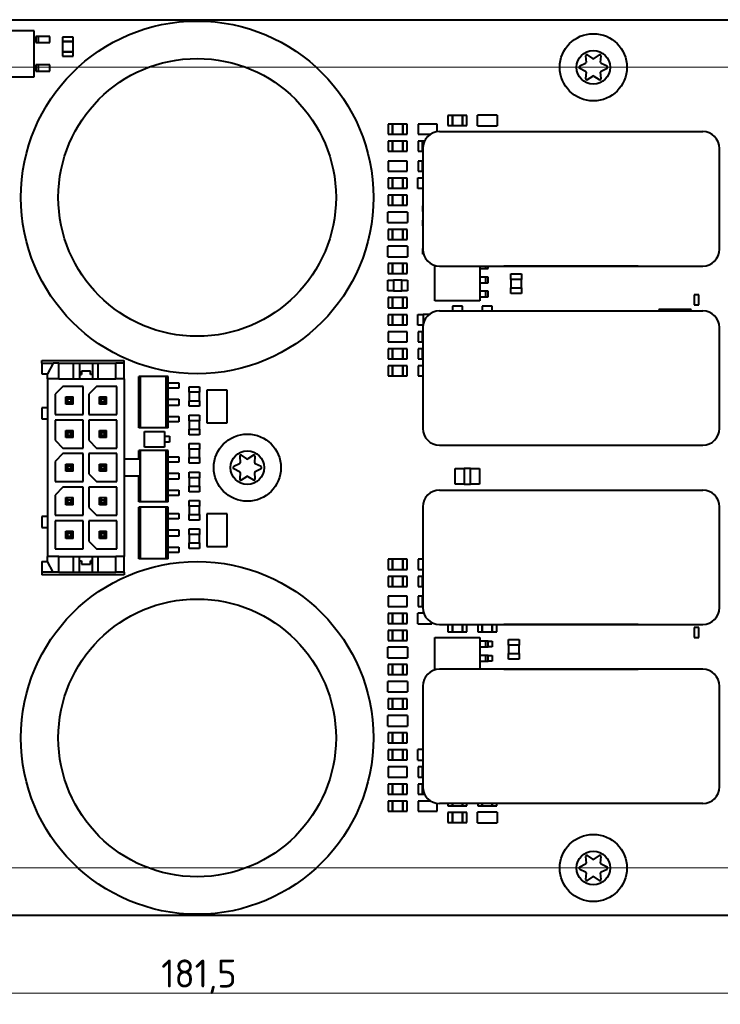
# Model space of a CAD drawing. Header units: millimetres. Extents: x 0 to 420, y -1 to 297.
# Tile 16 of 21: x 252 to 315, y 117 to 205. Entities that reach past the tile are written whole.
import ezdxf
from ezdxf.enums import TextEntityAlignment as Align

# ---------------------------------------------------------------- set-up
doc = ezdxf.new("R2010")
doc.units = ezdxf.units.MM
for name, color, linetype in [('INGOMBRO_MAIN_CS', 7, 'Continuous'), ('Livello1', 7, 'Continuous'), ('VI000393-SCR_TB_', 7, 'Continuous')]:
    doc.layers.add(name, color=color, linetype=linetype)
doc.styles.add('SEACAD_Solid_Edge_ISO', font='txt')
doc.styles.add('SEACAD_Solid_Edge_ISOB', font='seisobd.ttf')
doc.dimstyles.new('ISO_Powersoft', dxfattribs={"dimtxt": 2.5, "dimasz": 2.5, "dimexe": 1, "dimexo": 1, "dimgap": 0.5, "dimtad": 1, "dimtxsty": 'SEACAD_Solid_Edge_ISO', "dimblk1": '_SE_FILLED', "dimblk2": '_SE_FILLED', "dimsah": 1, "dimcen": 1.25, "dimadec": 1, "dimazin": 0, "dimtfac": 0.6, "dimtdec": 3, "dimtmove": 0, "dimatfit": 3, "dimfxl": 1, "dimtolj": 1, "dimarcsym": 0})

# ---------------------------------------------------------------- blocks, each defined once
blk = doc.blocks.new('SEANNOT_GROUP')
at = {"layer": 'Livello1', "color": 7, "linetype": 'Continuous', "lineweight": 20}
blk.add_line((174.826, 200.877), (359.826, 200.877), dxfattribs=at)
blk = doc.blocks.new('SEANNOT_GROUP2')
at = {"layer": 'Livello1', "color": 7, "linetype": 'Continuous', "lineweight": 20}
blk.add_line((359.826, 129.377), (174.826, 129.377), dxfattribs=at)
blk = doc.blocks.new('SE')
at = {"layer": 'INGOMBRO_MAIN_CS', "color": 7, "linetype": 'Continuous', "lineweight": 40}
for p, q in [((182.334, 205.126), (352.334, 205.126)), ((253.277, 204.134), (245.577, 204.134)), ((253.277, 200.034), (253.277, 204.134)), ((253.677, 203.629), (253.427, 203.629)), ((253.427, 203.629), (253.427, 203.079)), ((254.677, 203.629), (253.677, 203.629)), ((253.677, 203.079), (253.677, 203.629)), ((254.677, 203.079), (254.677, 203.629)), ((256.76, 203.569), (255.81, 203.569)), ((255.81, 203.569), (255.81, 203.169)), ((255.81, 203.169), (256.76, 203.169)), ((256.76, 203.168), (255.81, 203.168)), ((255.81, 203.168), (255.81, 202.268)), ((256.76, 203.169), (256.76, 203.569)), ((256.76, 202.268), (256.76, 203.168)), ((253.427, 203.079), (253.677, 203.079)), ((253.677, 203.079), (254.677, 203.079)), ((256.76, 202.268), (255.81, 202.268)), ((255.81, 202.268), (255.81, 201.869)), ((255.81, 202.268), (256.76, 202.268)), ((256.76, 201.869), (256.76, 202.268)), ((255.81, 201.869), (256.76, 201.869)), ((253.677, 201.089), (253.427, 201.089)), ((253.427, 201.089), (253.427, 200.538)), ((253.427, 200.538), (253.677, 200.538)), ((254.677, 201.089), (253.677, 201.089)), ((253.677, 200.538), (253.677, 201.089)), ((253.677, 200.538), (254.677, 200.538)), ((254.677, 200.538), (254.677, 201.089)), ((245.577, 200.034), (253.277, 200.034)), ((290.233, 196.565), (290.233, 195.665)), ((290.633, 196.565), (290.233, 196.565)), ((290.633, 195.665), (290.633, 196.565)), ((291.533, 196.565), (290.633, 196.565)), ((290.633, 196.565), (290.633, 195.665)), ((291.533, 196.565), (291.533, 195.665)), ((291.933, 196.565), (291.533, 196.565)), ((291.533, 195.665), (291.533, 196.565)), ((291.933, 195.665), (291.933, 196.565)), ((294.625, 196.59), (292.875, 196.59)), ((292.875, 195.64), (292.875, 196.59)), ((294.625, 196.59), (294.625, 195.64)), ((284.899, 195.802), (284.899, 194.902)), ((285.299, 195.802), (284.899, 195.802)), ((286.199, 195.802), (285.299, 195.802)), ((285.299, 195.802), (285.299, 194.902)), ((285.299, 194.902), (285.299, 195.802)), ((286.199, 194.902), (286.199, 195.802)), ((286.199, 195.802), (286.199, 194.902)), ((286.599, 195.802), (286.199, 195.802)), ((286.599, 194.902), (286.599, 195.802)), ((289.266, 195.802), (287.566, 195.802)), ((287.566, 195.802), (287.566, 194.902)), ((289.266, 195.112), (289.266, 195.802)), ((290.233, 195.665), (290.633, 195.665)), ((290.633, 195.665), (291.533, 195.665)), ((291.533, 195.665), (291.933, 195.665)), ((292.875, 195.64), (294.625, 195.64)), ((284.899, 194.902), (285.299, 194.902)), ((285.299, 194.902), (286.199, 194.902)), ((286.199, 194.902), (286.599, 194.902)), ((287.566, 194.902), (288.7, 194.902)), ((289.493, 195.129), (312.993, 195.129)), ((294.243, 195.129), (308.243, 195.129)), ((284.899, 194.278), (284.899, 193.378)), ((285.299, 194.278), (284.899, 194.278)), ((286.199, 194.278), (285.299, 194.278)), ((285.299, 194.278), (285.299, 193.378)), ((285.299, 193.378), (285.299, 194.278)), ((286.199, 193.378), (286.199, 194.278)), ((286.199, 194.278), (286.199, 193.378)), ((286.599, 194.278), (286.199, 194.278)), ((286.599, 193.378), (286.599, 194.278)), ((287.566, 194.278), (287.566, 193.378)), ((287.966, 194.278), (287.566, 194.278)), ((288.141, 194.278), (287.966, 194.278)), ((287.966, 194.278), (287.966, 193.378)), ((287.966, 193.378), (287.966, 194.278)), ((287.993, 193.629), (287.993, 184.629)), ((314.493, 184.629), (314.493, 193.629)), ((284.899, 193.378), (285.299, 193.378)), ((285.299, 193.378), (286.199, 193.378)), ((286.199, 193.378), (286.599, 193.378)), ((287.566, 193.378), (287.966, 193.378)), ((287.966, 193.378), (287.993, 193.378)), ((286.599, 192.5), (284.899, 192.5)), ((284.899, 192.5), (284.899, 191.6)), ((286.599, 191.6), (286.599, 192.5)), ((287.566, 192.5), (287.566, 191.6)), ((287.966, 192.5), (287.566, 192.5)), ((287.993, 192.5), (287.966, 192.5)), ((287.966, 192.5), (287.966, 191.6)), ((287.966, 191.6), (287.966, 192.5)), ((284.899, 191.6), (286.599, 191.6)), ((284.899, 190.976), (284.899, 190.076)), ((285.299, 190.976), (284.899, 190.976)), ((285.299, 190.076), (285.299, 190.976)), ((286.199, 190.976), (285.299, 190.976)), ((285.299, 190.976), (285.299, 190.076)), ((286.199, 190.976), (286.199, 190.076)), ((286.599, 190.976), (286.199, 190.976)), ((286.199, 190.076), (286.199, 190.976)), ((286.599, 190.076), (286.599, 190.976)), ((287.541, 190.051), (287.541, 191.001)), ((287.541, 191.001), (287.993, 191.001)), ((287.566, 191.6), (287.966, 191.6)), ((287.966, 191.6), (287.993, 191.6)), ((284.899, 190.076), (285.299, 190.076)), ((285.299, 190.076), (286.199, 190.076)), ((286.199, 190.076), (286.599, 190.076)), ((287.993, 190.051), (287.541, 190.051)), ((284.899, 189.453), (284.899, 188.553)), ((285.299, 189.453), (284.899, 189.453)), ((285.299, 188.553), (285.299, 189.453)), ((286.199, 189.453), (285.299, 189.453)), ((285.299, 189.453), (285.299, 188.553)), ((286.199, 189.453), (286.199, 188.553)), ((286.599, 189.453), (286.199, 189.453)), ((286.199, 188.553), (286.199, 189.453)), ((286.599, 188.553), (286.599, 189.453)), ((284.899, 188.553), (285.299, 188.553)), ((285.299, 188.553), (286.199, 188.553)), ((286.199, 188.553), (286.599, 188.553)), ((287.983, 187.991), (287.983, 188.491)), ((287.983, 188.491), (287.993, 188.491)), ((286.624, 187.954), (284.874, 187.954)), ((284.874, 187.004), (284.874, 187.954)), ((286.624, 187.954), (286.624, 187.004)), ((287.993, 187.991), (287.983, 187.991)), ((284.874, 187.004), (286.624, 187.004)), ((284.899, 186.405), (284.899, 185.505)), ((285.299, 186.405), (284.899, 186.405)), ((285.299, 185.505), (285.299, 186.405)), ((286.199, 186.405), (285.299, 186.405)), ((285.299, 186.405), (285.299, 185.505)), ((286.199, 186.405), (286.199, 185.505)), ((286.599, 186.405), (286.199, 186.405)), ((286.199, 185.505), (286.199, 186.405)), ((286.599, 185.505), (286.599, 186.405)), ((287.983, 186.721), (287.983, 187.221)), ((287.983, 187.221), (287.993, 187.221)), ((287.993, 186.721), (287.983, 186.721)), ((286.624, 184.906), (284.874, 184.906)), ((284.874, 183.956), (284.874, 184.906)), ((284.899, 185.505), (285.299, 185.505)), ((285.299, 185.505), (286.199, 185.505)), ((286.199, 185.505), (286.599, 185.505)), ((286.624, 184.906), (286.624, 183.956)), ((287.983, 184.181), (287.983, 184.681)), ((287.983, 184.681), (287.993, 184.681)), ((284.874, 183.956), (286.624, 183.956)), ((288.062, 184.181), (287.983, 184.181)), ((284.899, 183.357), (284.899, 182.457)), ((285.299, 183.357), (284.899, 183.357)), ((285.299, 182.457), (285.299, 183.357)), ((286.199, 183.357), (285.299, 183.357)), ((285.299, 183.357), (285.299, 182.457)), ((286.199, 183.357), (286.199, 182.457)), ((286.599, 183.357), (286.199, 183.357)), ((286.199, 182.457), (286.199, 183.357)), ((286.599, 182.457), (286.599, 183.357)), ((289.083, 180.026), (289.083, 183.187)), ((289.493, 183.129), (312.993, 183.129)), ((293.083, 183.129), (293.083, 180.026)), ((293.083, 182.911), (293.833, 182.911)), ((293.583, 183.129), (293.583, 182.911)), ((293.583, 182.911), (293.833, 182.911)), ((293.833, 182.911), (293.833, 183.129)), ((293.833, 182.911), (293.833, 183.129)), ((294.243, 183.129), (308.243, 183.129)), ((307.243, 183.129), (295.243, 183.129)), ((295.243, 183.129), (295.243, 183.129)), ((307.243, 183.129), (307.243, 183.129)), ((284.899, 182.457), (285.299, 182.457)), ((285.299, 182.457), (286.199, 182.457)), ((286.199, 182.457), (286.599, 182.457)), ((293.833, 182.14), (293.083, 182.14)), ((293.833, 182.14), (293.583, 182.14)), ((293.583, 182.14), (293.583, 181.64)), ((293.833, 181.64), (293.833, 182.14)), ((293.833, 181.64), (293.833, 182.14)), ((295.866, 181.935), (295.866, 182.435)), ((295.866, 182.435), (296.816, 182.435)), ((296.816, 182.435), (296.816, 181.935)), ((284.874, 180.907), (284.874, 181.857)), ((284.874, 181.857), (285.374, 181.857)), ((286.124, 181.857), (285.374, 181.857)), ((285.374, 181.857), (285.374, 180.907)), ((285.374, 181.857), (285.374, 180.907)), ((286.124, 180.907), (286.124, 181.857)), ((286.124, 180.907), (286.124, 181.857)), ((286.124, 181.857), (286.624, 181.857)), ((286.624, 181.857), (286.624, 180.907)), ((293.083, 181.64), (293.833, 181.64)), ((293.583, 181.64), (293.833, 181.64)), ((296.816, 181.935), (295.866, 181.935)), ((295.866, 181.935), (295.866, 181.185)), ((296.816, 181.935), (295.866, 181.935)), ((295.866, 181.185), (296.816, 181.185)), ((295.866, 180.685), (295.866, 181.185)), ((295.866, 181.185), (296.816, 181.185)), ((296.816, 181.185), (296.816, 181.935)), ((296.816, 181.185), (296.816, 180.685)), ((285.374, 180.907), (284.874, 180.907)), ((284.899, 180.308), (284.899, 179.408)), ((285.299, 180.308), (284.899, 180.308)), ((285.299, 179.408), (285.299, 180.308)), ((286.199, 180.308), (285.299, 180.308)), ((285.299, 180.308), (285.299, 179.408)), ((285.374, 180.907), (286.124, 180.907)), ((286.624, 180.907), (286.124, 180.907)), ((286.199, 180.308), (286.199, 179.408)), ((286.599, 180.308), (286.199, 180.308)), ((286.199, 179.408), (286.199, 180.308)), ((286.599, 179.408), (286.599, 180.308)), ((293.833, 180.871), (293.083, 180.871)), ((293.083, 180.371), (293.833, 180.371)), ((293.833, 180.871), (293.583, 180.871)), ((293.583, 180.871), (293.583, 180.371)), ((293.583, 180.371), (293.833, 180.371)), ((293.833, 180.371), (293.833, 180.871)), ((293.833, 180.371), (293.833, 180.871)), ((296.816, 180.685), (295.866, 180.685)), ((312.234, 180.562), (312.234, 179.662)), ((312.634, 180.562), (312.234, 180.562)), ((312.634, 179.662), (312.634, 180.562)), ((284.899, 179.408), (285.299, 179.408)), ((285.299, 179.408), (286.199, 179.408)), ((286.199, 179.408), (286.599, 179.408)), ((293.083, 180.026), (289.083, 180.026)), ((291.533, 179.547), (290.633, 179.547)), ((290.633, 179.547), (290.633, 179.127)), ((291.533, 179.127), (291.533, 179.547)), ((294.2, 179.547), (293.3, 179.547)), ((293.3, 179.547), (293.3, 179.127)), ((294.2, 179.127), (294.2, 179.547)), ((312.234, 179.662), (312.634, 179.662)), ((284.899, 178.784), (284.899, 177.884)), ((285.299, 178.784), (284.899, 178.784)), ((285.299, 177.884), (285.299, 178.784)), ((286.199, 178.784), (285.299, 178.784)), ((285.299, 178.784), (285.299, 177.884)), ((286.199, 178.784), (286.199, 177.884)), ((286.599, 178.784), (286.199, 178.784)), ((286.199, 177.884), (286.199, 178.784)), ((286.599, 177.884), (286.599, 178.784)), ((287.541, 177.859), (287.541, 178.809)), ((287.541, 178.809), (288.041, 178.809)), ((288.569, 178.809), (288.041, 178.809)), ((288.041, 178.809), (288.041, 178.004)), ((288.041, 178.809), (288.041, 178.004)), ((289.493, 179.127), (312.993, 179.127)), ((294.243, 179.127), (308.243, 179.127)), ((295.243, 179.127), (307.243, 179.127)), ((295.243, 179.127), (295.243, 179.127)), ((307.243, 179.127), (307.243, 179.127)), ((309.064, 179.234), (309.064, 179.127)), ((311.964, 179.234), (309.064, 179.234)), ((311.964, 179.127), (311.964, 179.234)), ((284.899, 177.884), (285.299, 177.884)), ((285.299, 177.884), (286.199, 177.884)), ((286.199, 177.884), (286.599, 177.884)), ((288.011, 177.859), (287.541, 177.859)), ((287.993, 177.627), (287.993, 168.627)), ((314.493, 168.627), (314.493, 177.627)), ((286.599, 177.261), (284.899, 177.261)), ((284.899, 177.261), (284.899, 176.361)), ((286.599, 176.361), (286.599, 177.261)), ((287.566, 177.261), (287.566, 176.361)), ((287.966, 177.261), (287.566, 177.261)), ((287.966, 176.361), (287.966, 177.261)), ((284.899, 176.361), (286.599, 176.361)), ((287.566, 176.361), (287.966, 176.361)), ((284.899, 175.737), (284.899, 174.837)), ((285.299, 175.737), (284.899, 175.737)), ((285.299, 174.837), (285.299, 175.737)), ((286.199, 175.737), (285.299, 175.737)), ((285.299, 175.737), (285.299, 174.837)), ((286.199, 175.737), (286.199, 174.837)), ((286.599, 175.737), (286.199, 175.737)), ((286.199, 174.837), (286.199, 175.737)), ((286.599, 174.837), (286.599, 175.737)), ((287.566, 175.737), (287.566, 174.837)), ((287.966, 175.737), (287.566, 175.737)), ((287.966, 174.837), (287.966, 175.737)), ((253.966, 174.701), (261.336, 174.701)), ((253.966, 174.451), (253.966, 174.701)), ((253.966, 174.451), (254.966, 174.451)), ((253.966, 174.451), (253.966, 173.501)), ((254.966, 174.451), (254.466, 173.501)), ((255.496, 174.451), (254.966, 174.451)), ((255.496, 174.451), (256.806, 174.451)), ((255.496, 173.051), (255.496, 174.451)), ((256.806, 174.451), (257.331, 174.451)), ((256.806, 173.051), (256.806, 174.451)), ((257.331, 174.451), (258.481, 174.451)), ((257.331, 174.451), (257.331, 173.051)), ((258.481, 174.451), (259.006, 174.451)), ((258.481, 174.451), (258.481, 173.051)), ((259.006, 174.451), (260.586, 174.451)), ((259.006, 173.051), (259.006, 174.451)), ((261.336, 174.451), (260.586, 174.451)), ((260.586, 173.051), (260.586, 174.451)), ((261.336, 174.451), (261.336, 174.701)), ((261.336, 173.051), (261.336, 174.451)), ((284.899, 174.837), (285.299, 174.837)), ((284.899, 174.213), (284.899, 173.313)), ((285.299, 174.213), (284.899, 174.213)), ((285.299, 174.837), (286.199, 174.837)), ((285.299, 173.313), (285.299, 174.213)), ((286.199, 174.213), (285.299, 174.213)), ((285.299, 174.213), (285.299, 173.313)), ((286.199, 174.837), (286.599, 174.837)), ((286.199, 174.213), (286.199, 173.313)), ((286.599, 174.213), (286.199, 174.213)), ((286.199, 173.313), (286.199, 174.213)), ((286.599, 173.313), (286.599, 174.213)), ((287.566, 174.837), (287.966, 174.837)), ((287.993, 174.213), (287.566, 174.213)), ((287.566, 174.213), (287.566, 173.313)), ((253.966, 173.501), (254.466, 173.501)), ((254.466, 173.051), (254.466, 173.501)), ((257.331, 173.451), (257.506, 173.451)), ((257.506, 173.751), (257.506, 173.451)), ((258.306, 173.751), (257.506, 173.751)), ((258.306, 173.451), (258.306, 173.751)), ((258.481, 173.451), (258.306, 173.451)), ((262.794, 173.269), (262.639, 173.269)), ((262.639, 168.669), (262.639, 173.269)), ((265.084, 173.269), (262.794, 173.269)), ((262.794, 168.669), (262.794, 173.269)), ((265.084, 168.669), (265.084, 173.269)), ((265.239, 173.269), (265.084, 173.269)), ((265.239, 172.708), (265.239, 173.269)), ((284.899, 173.313), (285.299, 173.313)), ((285.299, 173.313), (286.199, 173.313)), ((286.199, 173.313), (286.599, 173.313)), ((287.566, 173.313), (287.993, 173.313)), ((254.466, 173.051), (254.466, 157.201)), ((255.496, 173.051), (254.466, 173.051)), ((255.856, 172.376), (255.156, 171.676)), ((255.496, 173.051), (260.586, 173.051)), ((257.656, 172.376), (255.856, 172.376)), ((257.656, 169.876), (257.656, 172.376)), ((258.856, 172.376), (258.156, 171.676)), ((260.656, 172.376), (258.856, 172.376)), ((261.336, 173.051), (260.586, 173.051)), ((260.656, 169.876), (260.656, 172.376)), ((261.336, 173.051), (261.336, 157.201)), ((265.239, 172.228), (265.239, 172.708)), ((265.239, 172.708), (266.206, 172.708)), ((266.206, 172.708), (266.206, 172.228)), ((267.113, 171.852), (267.113, 172.352)), ((267.113, 172.352), (268.063, 172.352)), ((268.063, 172.352), (268.063, 171.852)), ((255.156, 171.676), (255.156, 169.876)), ((256.116, 170.806), (256.116, 171.446)), ((256.296, 171.266), (256.116, 171.446)), ((256.116, 171.446), (256.756, 171.446)), ((256.576, 171.266), (256.756, 171.446)), ((256.756, 170.806), (256.756, 171.446)), ((258.156, 171.676), (258.156, 169.876)), ((259.116, 170.806), (259.116, 171.446)), ((259.296, 171.266), (259.116, 171.446)), ((259.116, 171.446), (259.756, 171.446)), ((259.756, 171.446), (259.576, 171.266)), ((259.756, 170.806), (259.756, 171.446)), ((265.239, 171.248), (265.239, 172.228)), ((266.206, 172.228), (265.239, 172.228)), ((268.063, 171.852), (267.113, 171.852)), ((267.113, 171.852), (267.113, 171.102)), ((268.063, 171.852), (267.113, 171.852)), ((268.063, 171.102), (268.063, 171.852)), ((270.52, 172.038), (268.72, 172.038)), ((268.72, 172.038), (268.72, 169.138)), ((270.52, 169.138), (270.52, 172.038)), ((256.296, 170.986), (256.116, 170.806)), ((256.756, 170.806), (256.116, 170.806)), ((256.296, 171.266), (256.576, 171.266)), ((256.296, 170.986), (256.296, 171.266)), ((256.576, 170.986), (256.296, 170.986)), ((256.576, 170.986), (256.576, 171.266)), ((256.576, 170.986), (256.756, 170.806)), ((259.116, 170.806), (259.296, 170.986)), ((259.756, 170.806), (259.116, 170.806)), ((259.296, 170.986), (259.296, 171.266)), ((259.296, 171.266), (259.576, 171.266)), ((259.576, 170.986), (259.296, 170.986)), ((259.576, 170.986), (259.576, 171.266)), ((259.576, 170.986), (259.756, 170.806)), ((265.239, 170.688), (265.239, 171.248)), ((265.239, 171.248), (266.206, 171.248)), ((265.239, 169.708), (265.239, 170.688)), ((266.206, 170.688), (265.239, 170.688)), ((266.206, 171.248), (266.206, 170.688)), ((267.113, 171.102), (268.063, 171.102)), ((267.113, 170.602), (267.113, 171.102)), ((267.113, 171.102), (268.063, 171.102)), ((268.063, 170.602), (267.113, 170.602)), ((268.063, 171.102), (268.063, 170.602)), ((253.966, 170.476), (253.966, 169.476)), ((254.466, 170.476), (253.966, 170.476)), ((255.156, 169.876), (257.656, 169.876)), ((258.156, 169.876), (260.656, 169.876)), ((265.239, 169.228), (265.239, 169.708)), ((265.239, 169.708), (266.206, 169.708)), ((266.206, 169.708), (266.206, 169.228)), ((267.113, 169.312), (267.113, 169.811)), ((267.113, 169.811), (268.063, 169.811)), ((268.063, 169.811), (268.063, 169.312)), ((253.966, 169.476), (254.466, 169.476)), ((257.656, 169.376), (255.156, 169.376)), ((255.156, 169.376), (255.156, 167.576)), ((257.656, 166.876), (257.656, 169.376)), ((260.656, 169.376), (258.156, 169.376)), ((258.156, 169.376), (258.156, 167.576)), ((260.656, 166.876), (260.656, 169.376)), ((265.239, 168.669), (265.239, 169.228)), ((266.206, 169.228), (265.239, 169.228)), ((268.063, 169.312), (267.113, 169.312)), ((267.113, 169.312), (267.113, 168.561)), ((268.063, 169.312), (267.113, 169.312)), ((268.063, 168.561), (268.063, 169.312)), ((268.72, 169.138), (270.52, 169.138)), ((256.296, 168.266), (256.116, 168.446)), ((256.116, 167.806), (256.116, 168.446)), ((256.116, 168.446), (256.756, 168.446)), ((256.296, 167.986), (256.116, 167.806)), ((256.296, 167.986), (256.296, 168.266)), ((256.296, 168.266), (256.576, 168.266)), ((256.576, 167.986), (256.296, 167.986)), ((256.576, 168.266), (256.756, 168.446)), ((256.576, 167.986), (256.576, 168.266)), ((256.576, 167.986), (256.756, 167.806)), ((256.756, 167.806), (256.756, 168.446)), ((259.296, 168.266), (259.116, 168.446)), ((259.116, 167.806), (259.116, 168.446)), ((259.116, 168.446), (259.756, 168.446)), ((259.116, 167.806), (259.296, 167.986)), ((259.296, 167.986), (259.296, 168.266)), ((259.296, 168.266), (259.576, 168.266)), ((259.576, 167.986), (259.296, 167.986)), ((259.756, 168.446), (259.576, 168.266)), ((259.576, 167.986), (259.576, 168.266)), ((259.576, 167.986), (259.756, 167.806)), ((259.756, 167.806), (259.756, 168.446)), ((262.794, 168.669), (262.639, 168.669)), ((265.084, 168.669), (262.794, 168.669)), ((263.132, 166.966), (263.132, 168.366)), ((263.132, 168.366), (264.932, 168.366)), ((264.932, 168.366), (264.932, 166.966)), ((264.932, 167.941), (265.382, 167.941)), ((265.239, 168.669), (265.084, 168.669)), ((265.382, 167.941), (265.382, 167.391)), ((267.113, 168.561), (268.063, 168.561)), ((267.113, 168.062), (267.113, 168.561)), ((267.113, 168.561), (268.063, 168.561)), ((268.063, 168.062), (267.113, 168.062)), ((268.063, 168.561), (268.063, 168.062)), ((255.156, 167.576), (255.856, 166.876)), ((256.756, 167.806), (256.116, 167.806)), ((258.156, 167.576), (258.856, 166.876)), ((259.756, 167.806), (259.116, 167.806)), ((265.382, 167.391), (264.932, 167.391)), ((267.113, 166.772), (267.113, 167.272)), ((267.113, 167.272), (268.063, 167.272)), ((268.063, 167.272), (268.063, 166.772)), ((289.493, 167.127), (312.993, 167.127)), ((294.243, 167.127), (308.243, 167.127)), ((255.856, 166.376), (255.156, 165.676)), ((255.856, 166.876), (257.656, 166.876)), ((257.656, 166.376), (255.856, 166.376)), ((257.656, 163.876), (257.656, 166.376)), ((260.656, 166.376), (258.156, 166.376)), ((258.156, 166.376), (258.156, 164.576)), ((258.856, 166.876), (260.656, 166.876)), ((260.656, 163.876), (260.656, 166.376)), ((262.794, 166.665), (262.639, 166.665)), ((262.639, 165.876), (262.639, 166.665)), ((265.084, 166.665), (262.794, 166.665)), ((262.794, 162.065), (262.794, 166.665)), ((264.932, 166.966), (263.132, 166.966)), ((265.084, 162.065), (265.084, 166.665)), ((265.239, 166.665), (265.084, 166.665)), ((265.239, 166.105), (265.239, 166.665)), ((268.063, 166.772), (267.113, 166.772)), ((267.113, 166.772), (267.113, 166.022)), ((268.063, 166.772), (267.113, 166.772)), ((268.063, 166.022), (268.063, 166.772)), ((255.156, 165.676), (255.156, 163.876)), ((256.296, 165.266), (256.116, 165.446)), ((256.116, 164.806), (256.116, 165.446)), ((256.116, 165.446), (256.756, 165.446)), ((256.576, 165.266), (256.756, 165.446)), ((256.756, 164.806), (256.756, 165.446)), ((259.116, 165.446), (259.756, 165.446)), ((259.296, 165.266), (259.116, 165.446)), ((259.116, 164.806), (259.116, 165.446)), ((259.756, 165.446), (259.576, 165.266)), ((259.756, 164.806), (259.756, 165.446)), ((262.736, 165.876), (261.336, 165.876)), ((262.736, 165.876), (262.736, 164.376)), ((265.239, 165.625), (265.239, 166.105)), ((265.239, 166.105), (266.206, 166.105)), ((265.239, 164.645), (265.239, 165.625)), ((266.206, 165.625), (265.239, 165.625)), ((266.206, 166.105), (266.206, 165.625)), ((267.113, 166.022), (268.063, 166.022)), ((267.113, 165.522), (267.113, 166.022)), ((267.113, 166.022), (268.063, 166.022)), ((268.063, 165.522), (267.113, 165.522)), ((268.063, 166.022), (268.063, 165.522)), ((256.296, 164.986), (256.116, 164.806)), ((256.756, 164.806), (256.116, 164.806)), ((256.296, 164.986), (256.296, 165.266)), ((256.296, 165.266), (256.576, 165.266)), ((256.576, 164.986), (256.296, 164.986)), ((256.576, 164.986), (256.576, 165.266)), ((256.576, 164.986), (256.756, 164.806)), ((258.156, 164.576), (258.856, 163.876)), ((259.116, 164.806), (259.296, 164.986)), ((259.756, 164.806), (259.116, 164.806)), ((259.296, 165.266), (259.576, 165.266)), ((259.296, 164.986), (259.296, 165.266)), ((259.576, 164.986), (259.296, 164.986)), ((259.576, 164.986), (259.576, 165.266)), ((259.576, 164.986), (259.756, 164.806)), ((265.239, 164.085), (265.239, 164.645)), ((265.239, 164.645), (266.206, 164.645)), ((266.206, 164.645), (266.206, 164.085)), ((267.113, 164.231), (267.113, 164.731)), ((267.113, 164.731), (268.063, 164.731)), ((268.063, 164.731), (268.063, 164.231)), ((290.872, 163.664), (290.872, 165.065)), ((290.872, 165.065), (291.697, 165.065)), ((292.247, 165.065), (291.697, 165.065)), ((291.697, 165.065), (291.697, 163.665)), ((291.697, 165.065), (291.697, 163.664)), ((292.247, 163.665), (292.247, 165.065)), ((292.247, 163.664), (292.247, 165.065)), ((292.247, 165.065), (293.072, 165.065)), ((293.072, 165.065), (293.072, 163.664)), ((255.156, 163.876), (257.656, 163.876)), ((258.856, 163.876), (260.656, 163.876)), ((262.736, 164.376), (261.336, 164.376)), ((262.639, 162.065), (262.639, 164.376)), ((265.239, 163.105), (265.239, 164.085)), ((266.206, 164.085), (265.239, 164.085)), ((268.063, 164.231), (267.113, 164.231)), ((267.113, 164.231), (267.113, 163.481)), ((268.063, 164.231), (267.113, 164.231)), ((268.063, 163.481), (268.063, 164.231)), ((291.697, 163.664), (290.872, 163.664)), ((291.697, 163.665), (292.247, 163.665)), ((293.072, 163.664), (292.247, 163.664)), ((255.856, 163.376), (255.156, 162.676)), ((255.156, 162.676), (255.156, 160.876)), ((257.656, 163.376), (255.856, 163.376)), ((257.656, 160.876), (257.656, 163.376)), ((260.656, 163.376), (258.156, 163.376)), ((258.156, 163.376), (258.156, 161.576)), ((260.656, 160.876), (260.656, 163.376)), ((265.239, 162.625), (265.239, 163.105)), ((265.239, 163.105), (266.206, 163.105)), ((266.206, 163.105), (266.206, 162.625)), ((267.113, 163.481), (268.063, 163.481)), ((267.113, 162.981), (267.113, 163.481)), ((267.113, 163.481), (268.063, 163.481)), ((268.063, 162.981), (267.113, 162.981)), ((268.063, 163.481), (268.063, 162.981)), ((289.493, 163.125), (312.993, 163.125)), ((294.243, 163.125), (308.243, 163.125)), ((256.296, 162.266), (256.116, 162.446)), ((256.116, 162.446), (256.756, 162.446)), ((256.116, 161.806), (256.116, 162.446)), ((256.296, 161.986), (256.116, 161.806)), ((256.756, 161.806), (256.116, 161.806)), ((256.296, 162.266), (256.576, 162.266)), ((256.296, 161.986), (256.296, 162.266)), ((256.576, 161.986), (256.296, 161.986)), ((256.576, 162.266), (256.756, 162.446)), ((256.576, 161.986), (256.576, 162.266)), ((256.576, 161.986), (256.756, 161.806)), ((256.756, 161.806), (256.756, 162.446)), ((259.116, 161.806), (259.116, 162.446)), ((259.116, 162.446), (259.756, 162.446)), ((259.296, 162.266), (259.116, 162.446)), ((259.116, 161.806), (259.296, 161.986)), ((259.756, 161.806), (259.116, 161.806)), ((259.296, 162.266), (259.576, 162.266)), ((259.296, 161.986), (259.296, 162.266)), ((259.576, 161.986), (259.296, 161.986)), ((259.756, 162.446), (259.576, 162.266)), ((259.576, 161.986), (259.576, 162.266)), ((259.576, 161.986), (259.756, 161.806)), ((259.756, 161.806), (259.756, 162.446)), ((262.794, 162.065), (262.639, 162.065)), ((265.084, 162.065), (262.794, 162.065)), ((265.239, 162.065), (265.084, 162.065)), ((265.239, 162.065), (265.239, 162.625)), ((266.206, 162.625), (265.239, 162.625)), ((267.113, 161.692), (267.113, 162.192)), ((267.113, 162.192), (268.063, 162.192)), ((268.063, 162.192), (268.063, 161.692)), ((258.156, 161.576), (258.856, 160.876)), ((262.794, 161.585), (262.639, 161.585)), ((262.639, 156.985), (262.639, 161.585)), ((265.084, 161.585), (262.794, 161.585)), ((262.794, 156.985), (262.794, 161.585)), ((265.084, 156.985), (265.084, 161.585)), ((265.239, 161.585), (265.084, 161.585)), ((265.239, 161.025), (265.239, 161.585)), ((265.239, 160.545), (265.239, 161.025)), ((265.239, 161.025), (266.206, 161.025)), ((266.206, 161.025), (266.206, 160.545)), ((268.063, 161.692), (267.113, 161.692)), ((267.113, 161.692), (267.113, 160.942)), ((268.063, 161.692), (267.113, 161.692)), ((267.113, 160.942), (268.063, 160.942)), ((267.113, 160.442), (267.113, 160.942)), ((267.113, 160.942), (268.063, 160.942)), ((268.063, 160.942), (268.063, 161.692)), ((268.063, 160.942), (268.063, 160.442)), ((270.52, 160.989), (268.72, 160.989)), ((268.72, 160.989), (268.72, 158.089)), ((270.52, 158.089), (270.52, 160.989)), ((287.993, 161.625), (287.993, 152.625)), ((314.493, 152.625), (314.493, 161.625)), ((254.466, 160.776), (253.966, 160.776)), ((253.966, 160.776), (253.966, 159.776)), ((255.156, 160.876), (257.656, 160.876)), ((255.156, 160.376), (255.156, 157.876)), ((257.656, 160.376), (255.156, 160.376)), ((257.656, 157.876), (257.656, 160.376)), ((260.656, 160.376), (258.156, 160.376)), ((258.156, 160.376), (258.156, 158.576)), ((258.856, 160.876), (260.656, 160.876)), ((260.656, 157.876), (260.656, 160.376)), ((265.239, 159.565), (265.239, 160.545)), ((266.206, 160.545), (265.239, 160.545)), ((268.063, 160.442), (267.113, 160.442)), ((253.966, 159.776), (254.466, 159.776)), ((256.296, 159.266), (256.116, 159.446)), ((256.116, 159.446), (256.756, 159.446)), ((256.116, 158.806), (256.116, 159.446)), ((256.296, 159.266), (256.576, 159.266)), ((256.296, 158.986), (256.296, 159.266)), ((256.576, 159.266), (256.756, 159.446)), ((256.576, 158.986), (256.576, 159.266)), ((256.756, 158.806), (256.756, 159.446)), ((259.116, 159.446), (259.756, 159.446)), ((259.296, 159.266), (259.116, 159.446)), ((259.116, 158.806), (259.116, 159.446)), ((259.296, 159.266), (259.576, 159.266)), ((259.296, 158.986), (259.296, 159.266)), ((259.756, 159.446), (259.576, 159.266)), ((259.576, 158.986), (259.576, 159.266)), ((259.756, 158.806), (259.756, 159.446)), ((265.239, 159.005), (265.239, 159.565)), ((265.239, 159.565), (266.206, 159.565)), ((266.206, 159.565), (266.206, 159.005)), ((267.113, 159.151), (267.113, 159.651)), ((267.113, 159.651), (268.063, 159.651)), ((268.063, 159.151), (267.113, 159.151)), ((267.113, 159.151), (267.113, 158.401)), ((268.063, 159.151), (267.113, 159.151)), ((268.063, 159.651), (268.063, 159.151)), ((268.063, 158.401), (268.063, 159.151)), ((256.296, 158.986), (256.116, 158.806)), ((256.756, 158.806), (256.116, 158.806)), ((256.576, 158.986), (256.296, 158.986)), ((256.576, 158.986), (256.756, 158.806)), ((258.156, 158.576), (258.856, 157.876)), ((259.116, 158.806), (259.296, 158.986)), ((259.756, 158.806), (259.116, 158.806)), ((259.576, 158.986), (259.296, 158.986)), ((259.576, 158.986), (259.756, 158.806)), ((265.239, 158.025), (265.239, 159.005)), ((266.206, 159.005), (265.239, 159.005)), ((267.113, 158.401), (268.063, 158.401)), ((267.113, 157.901), (267.113, 158.401)), ((267.113, 158.401), (268.063, 158.401)), ((268.063, 158.401), (268.063, 157.901)), ((255.156, 157.876), (257.656, 157.876)), ((258.856, 157.876), (260.656, 157.876)), ((265.239, 157.545), (265.239, 158.025)), ((265.239, 158.025), (266.206, 158.025)), ((265.239, 156.985), (265.239, 157.545)), ((266.206, 157.545), (265.239, 157.545)), ((266.206, 158.025), (266.206, 157.545)), ((268.063, 157.901), (267.113, 157.901)), ((268.72, 158.089), (270.52, 158.089)), ((253.966, 156.751), (253.966, 155.801)), ((253.966, 156.751), (254.466, 156.751)), ((254.466, 156.751), (254.466, 157.201)), ((255.496, 157.201), (254.466, 157.201)), ((254.966, 155.801), (254.466, 156.751)), ((255.496, 157.201), (260.586, 157.201)), ((255.496, 155.801), (255.496, 157.201)), ((256.806, 155.801), (256.806, 157.201)), ((257.331, 155.801), (257.331, 157.201)), ((257.331, 156.801), (257.506, 156.801)), ((257.506, 156.801), (257.506, 156.501)), ((257.506, 156.501), (258.306, 156.501)), ((258.306, 156.501), (258.306, 156.801)), ((258.481, 156.801), (258.306, 156.801)), ((258.481, 155.801), (258.481, 157.201)), ((259.006, 155.801), (259.006, 157.201)), ((261.336, 157.201), (260.586, 157.201)), ((260.586, 155.801), (260.586, 157.201)), ((261.336, 155.801), (261.336, 157.201)), ((262.794, 156.985), (262.639, 156.985)), ((265.084, 156.985), (262.794, 156.985)), ((265.239, 156.985), (265.084, 156.985)), ((284.899, 156.941), (284.899, 156.04)), ((285.299, 156.941), (284.899, 156.941)), ((285.299, 156.04), (285.299, 156.941)), ((286.199, 156.941), (285.299, 156.941)), ((285.299, 156.941), (285.299, 156.04)), ((286.199, 156.941), (286.199, 156.04)), ((286.599, 156.941), (286.199, 156.941)), ((286.199, 156.04), (286.199, 156.941)), ((286.599, 156.04), (286.599, 156.941)), ((287.993, 156.941), (287.566, 156.941)), ((287.566, 156.941), (287.566, 156.04)), ((254.966, 155.801), (253.966, 155.801)), ((253.966, 155.801), (253.966, 155.551)), ((255.496, 155.801), (254.966, 155.801)), ((255.496, 155.801), (256.806, 155.801)), ((256.806, 155.801), (257.331, 155.801)), ((257.331, 155.801), (258.481, 155.801)), ((258.481, 155.801), (259.006, 155.801)), ((259.006, 155.801), (260.586, 155.801)), ((261.336, 155.801), (260.586, 155.801)), ((261.336, 155.801), (261.336, 155.551)), ((284.899, 156.04), (285.299, 156.04)), ((285.299, 156.04), (286.199, 156.04)), ((286.199, 156.04), (286.599, 156.04)), ((287.566, 156.04), (287.993, 156.04)), ((261.336, 155.551), (253.966, 155.551)), ((284.899, 155.416), (284.899, 154.516)), ((285.299, 155.416), (284.899, 155.416)), ((286.199, 155.416), (285.299, 155.416)), ((285.299, 155.416), (285.299, 154.516)), ((285.299, 154.516), (285.299, 155.416)), ((286.199, 154.516), (286.199, 155.416)), ((286.199, 155.416), (286.199, 154.516)), ((286.599, 155.416), (286.199, 155.416)), ((286.599, 154.516), (286.599, 155.416)), ((287.566, 155.416), (287.566, 154.516)), ((287.966, 155.416), (287.566, 155.416)), ((287.966, 154.516), (287.966, 155.416)), ((284.899, 154.516), (285.299, 154.516)), ((285.299, 154.516), (286.199, 154.516)), ((286.199, 154.516), (286.599, 154.516)), ((287.566, 154.516), (287.966, 154.516)), ((286.599, 153.638), (284.899, 153.638)), ((284.899, 153.638), (284.899, 152.739)), ((286.599, 152.739), (286.599, 153.638)), ((287.566, 153.638), (287.566, 152.739)), ((287.966, 153.638), (287.566, 153.638)), ((287.966, 152.739), (287.966, 153.638)), ((284.899, 152.739), (286.599, 152.739)), ((284.899, 152.114), (284.899, 151.214)), ((285.299, 152.114), (284.899, 152.114)), ((285.299, 151.214), (285.299, 152.114)), ((286.199, 152.114), (285.299, 152.114)), ((285.299, 152.114), (285.299, 151.214)), ((286.199, 152.114), (286.199, 151.214)), ((286.599, 152.114), (286.199, 152.114)), ((286.199, 151.214), (286.199, 152.114)), ((286.599, 151.214), (286.599, 152.114)), ((288.074, 152.139), (287.541, 152.139)), ((287.541, 151.189), (287.541, 152.139)), ((287.566, 152.739), (287.966, 152.739)), ((288.791, 151.189), (288.791, 151.3)), ((284.899, 151.214), (285.299, 151.214)), ((284.899, 150.59), (284.899, 149.69)), ((285.299, 150.59), (284.899, 150.59)), ((285.299, 151.214), (286.199, 151.214)), ((285.299, 149.69), (285.299, 150.59)), ((286.199, 150.59), (285.299, 150.59)), ((285.299, 150.59), (285.299, 149.69)), ((286.199, 151.214), (286.599, 151.214)), ((286.199, 150.59), (286.199, 149.69)), ((286.599, 150.59), (286.199, 150.59)), ((286.199, 149.69), (286.199, 150.59)), ((286.599, 149.69), (286.599, 150.59)), ((287.541, 151.189), (288.791, 151.189)), ((289.493, 151.125), (312.993, 151.125)), ((290.233, 151.125), (290.233, 150.453)), ((290.233, 150.453), (290.633, 150.453)), ((290.633, 150.453), (290.633, 151.125)), ((290.633, 151.125), (290.633, 150.453)), ((290.633, 150.453), (291.533, 150.453)), ((291.533, 151.125), (291.533, 150.453)), ((291.533, 150.453), (291.533, 151.125)), ((291.533, 150.453), (291.933, 150.453)), ((291.933, 150.453), (291.933, 151.125)), ((292.9, 151.125), (292.9, 150.453)), ((292.9, 150.453), (293.3, 150.453)), ((293.3, 150.453), (293.3, 151.125)), ((293.3, 151.125), (293.3, 150.453)), ((293.3, 150.453), (294.2, 150.453)), ((294.2, 151.125), (294.2, 150.453)), ((294.2, 150.453), (294.2, 151.125)), ((294.2, 150.453), (294.6, 150.453)), ((294.243, 151.125), (308.243, 151.125)), ((294.6, 150.453), (294.6, 151.125)), ((307.243, 151.125), (295.243, 151.125)), ((295.243, 151.125), (295.243, 151.125)), ((307.243, 151.125), (307.243, 151.125)), ((312.234, 150.845), (312.234, 149.945)), ((312.634, 150.845), (312.234, 150.845)), ((312.634, 149.945), (312.634, 150.845)), ((284.899, 149.69), (285.299, 149.69)), ((285.299, 149.69), (286.199, 149.69)), ((286.199, 149.69), (286.599, 149.69)), ((289.083, 147.066), (289.083, 149.974)), ((289.083, 149.974), (293.083, 149.974)), ((293.083, 149.974), (293.083, 147.123)), ((293.833, 149.629), (293.083, 149.629)), ((293.833, 149.629), (293.583, 149.629)), ((293.583, 149.629), (293.583, 149.129)), ((293.833, 149.129), (293.833, 149.629)), ((293.833, 149.629), (294.183, 149.629)), ((293.833, 149.129), (293.833, 149.629)), ((294.183, 149.629), (294.183, 149.129)), ((295.662, 149.271), (295.662, 149.771)), ((295.662, 149.771), (296.612, 149.771)), ((296.612, 149.771), (296.612, 149.271)), ((312.234, 149.945), (312.634, 149.945)), ((286.624, 149.092), (284.874, 149.092)), ((284.874, 148.142), (284.874, 149.092)), ((286.624, 149.092), (286.624, 148.142)), ((293.083, 149.129), (293.833, 149.129)), ((293.583, 149.129), (293.833, 149.129)), ((294.183, 149.129), (293.833, 149.129)), ((296.612, 149.271), (295.662, 149.271)), ((295.662, 149.271), (295.662, 148.521)), ((296.612, 149.271), (295.662, 149.271)), ((296.612, 148.521), (296.612, 149.271)), ((284.874, 148.142), (286.624, 148.142)), ((293.833, 148.358), (293.083, 148.358)), ((293.083, 147.858), (293.833, 147.858)), ((293.833, 148.358), (293.583, 148.358)), ((293.583, 148.358), (293.583, 147.858)), ((293.583, 147.858), (293.833, 147.858)), ((293.833, 147.858), (293.833, 148.358)), ((293.833, 148.358), (294.183, 148.358)), ((293.833, 147.858), (293.833, 148.358)), ((294.183, 147.858), (293.833, 147.858)), ((294.183, 148.358), (294.183, 147.858)), ((295.662, 148.521), (296.612, 148.521)), ((295.662, 148.021), (295.662, 148.521)), ((295.662, 148.521), (296.612, 148.521)), ((296.612, 148.021), (295.662, 148.021)), ((296.612, 148.521), (296.612, 148.021)), ((284.899, 147.543), (284.899, 146.643)), ((285.299, 147.543), (284.899, 147.543)), ((285.299, 146.643), (285.299, 147.543)), ((286.199, 147.543), (285.299, 147.543)), ((285.299, 147.543), (285.299, 146.643)), ((286.199, 147.543), (286.199, 146.643)), ((286.599, 147.543), (286.199, 147.543)), ((286.199, 146.643), (286.199, 147.543)), ((286.599, 146.643), (286.599, 147.543)), ((312.993, 147.123), (289.493, 147.123)), ((308.243, 147.123), (294.243, 147.123)), ((295.243, 147.123), (307.243, 147.123)), ((295.243, 147.123), (295.243, 147.123)), ((307.243, 147.123), (307.243, 147.123)), ((286.624, 146.044), (284.874, 146.044)), ((284.874, 145.094), (284.874, 146.044)), ((284.899, 146.643), (285.299, 146.643)), ((285.299, 146.643), (286.199, 146.643)), ((286.199, 146.643), (286.599, 146.643)), ((286.624, 146.044), (286.624, 145.094)), ((284.874, 145.094), (286.624, 145.094)), ((287.993, 145.623), (287.993, 136.623)), ((314.493, 136.623), (314.493, 145.623)), ((284.899, 144.495), (284.899, 143.595)), ((285.299, 144.495), (284.899, 144.495)), ((285.299, 143.595), (285.299, 144.495)), ((286.199, 144.495), (285.299, 144.495)), ((285.299, 144.495), (285.299, 143.595)), ((286.199, 144.495), (286.199, 143.595)), ((286.599, 144.495), (286.199, 144.495)), ((286.199, 143.595), (286.199, 144.495)), ((286.599, 143.595), (286.599, 144.495)), ((284.899, 143.595), (285.299, 143.595)), ((285.299, 143.595), (286.199, 143.595)), ((286.199, 143.595), (286.599, 143.595)), ((286.624, 142.996), (284.874, 142.996)), ((284.874, 142.045), (284.874, 142.996)), ((286.624, 142.996), (286.624, 142.045)), ((284.874, 142.045), (286.624, 142.045)), ((284.899, 141.446), (284.899, 140.546)), ((285.299, 141.446), (284.899, 141.446)), ((285.299, 140.546), (285.299, 141.446)), ((286.199, 141.446), (285.299, 141.446)), ((285.299, 141.446), (285.299, 140.546)), ((286.199, 141.446), (286.199, 140.546)), ((286.599, 141.446), (286.199, 141.446)), ((286.199, 140.546), (286.199, 141.446)), ((286.599, 140.546), (286.599, 141.446)), ((284.899, 140.546), (285.299, 140.546)), ((284.899, 139.922), (284.899, 139.022)), ((285.299, 139.922), (284.899, 139.922)), ((285.299, 140.546), (286.199, 140.546)), ((285.299, 139.022), (285.299, 139.922)), ((286.199, 139.922), (285.299, 139.922)), ((285.299, 139.922), (285.299, 139.022)), ((286.199, 140.546), (286.599, 140.546)), ((286.199, 139.922), (286.199, 139.022)), ((286.599, 139.922), (286.199, 139.922)), ((286.199, 139.022), (286.199, 139.922)), ((286.599, 139.022), (286.599, 139.922)), ((287.993, 139.947), (287.541, 139.947)), ((287.541, 138.997), (287.541, 139.947)), ((284.899, 139.022), (285.299, 139.022)), ((285.299, 139.022), (286.199, 139.022)), ((286.199, 139.022), (286.599, 139.022)), ((287.541, 138.997), (287.993, 138.997)), ((286.599, 138.399), (284.899, 138.399)), ((284.899, 138.399), (284.899, 137.499)), ((286.599, 137.499), (286.599, 138.399)), ((287.566, 138.399), (287.566, 137.499)), ((287.966, 138.399), (287.566, 138.399)), ((287.966, 137.499), (287.966, 138.399)), ((287.993, 138.399), (287.966, 138.399)), ((287.966, 138.399), (287.966, 137.499)), ((284.899, 137.499), (286.599, 137.499)), ((287.566, 137.499), (287.966, 137.499)), ((287.966, 137.499), (287.993, 137.499)), ((284.899, 136.875), (284.899, 135.975)), ((285.299, 136.875), (284.899, 136.875)), ((285.299, 135.975), (285.299, 136.875)), ((286.199, 136.875), (285.299, 136.875)), ((285.299, 136.875), (285.299, 135.975)), ((286.199, 136.875), (286.199, 135.975)), ((286.599, 136.875), (286.199, 136.875)), ((286.199, 135.975), (286.199, 136.875)), ((286.599, 135.975), (286.599, 136.875)), ((287.566, 136.875), (287.566, 135.975)), ((287.966, 136.875), (287.566, 136.875)), ((287.966, 135.975), (287.966, 136.875)), ((287.993, 136.875), (287.966, 136.875)), ((287.966, 136.875), (287.966, 135.975)), ((284.899, 135.975), (285.299, 135.975)), ((285.299, 135.975), (286.199, 135.975)), ((286.199, 135.975), (286.599, 135.975)), ((287.566, 135.975), (287.966, 135.975)), ((287.966, 135.975), (288.14, 135.975)), ((284.899, 135.351), (284.899, 134.451)), ((285.299, 135.351), (284.899, 135.351)), ((285.299, 134.451), (285.299, 135.351)), ((286.199, 135.351), (285.299, 135.351)), ((285.299, 135.351), (285.299, 134.451)), ((286.199, 135.351), (286.199, 134.451)), ((286.599, 135.351), (286.199, 135.351)), ((286.199, 134.451), (286.199, 135.351)), ((286.599, 134.451), (286.599, 135.351)), ((288.699, 135.351), (287.566, 135.351)), ((287.566, 135.351), (287.566, 134.451)), ((289.266, 134.451), (289.266, 135.141)), ((312.993, 135.123), (289.493, 135.123)), ((290.233, 135.123), (290.233, 134.934)), ((290.233, 134.934), (290.633, 134.934)), ((290.633, 134.934), (290.633, 135.123)), ((290.633, 135.123), (290.633, 134.934)), ((290.633, 134.934), (291.533, 134.934)), ((291.533, 135.123), (291.533, 134.934)), ((291.533, 134.934), (291.533, 135.123)), ((291.533, 134.934), (291.933, 134.934)), ((291.933, 134.934), (291.933, 135.123)), ((292.9, 135.123), (292.9, 134.934)), ((292.9, 134.934), (293.3, 134.934)), ((293.3, 134.934), (293.3, 135.123)), ((293.3, 135.123), (293.3, 134.934)), ((293.3, 134.934), (294.2, 134.934)), ((294.2, 135.123), (294.2, 134.934)), ((294.2, 134.934), (294.2, 135.123)), ((294.2, 134.934), (294.6, 134.934)), ((308.243, 135.123), (294.243, 135.123)), ((294.6, 134.934), (294.6, 135.123)), ((284.899, 134.451), (285.299, 134.451)), ((285.299, 134.451), (286.199, 134.451)), ((286.199, 134.451), (286.599, 134.451)), ((287.566, 134.451), (289.266, 134.451)), ((290.233, 134.334), (290.233, 133.434)), ((290.633, 134.334), (290.233, 134.334)), ((291.533, 134.334), (290.633, 134.334)), ((290.633, 134.334), (290.633, 133.434)), ((290.633, 133.434), (290.633, 134.334)), ((291.533, 133.434), (291.533, 134.334)), ((291.533, 134.334), (291.533, 133.434)), ((291.933, 134.334), (291.533, 134.334)), ((291.933, 133.434), (291.933, 134.334)), ((294.625, 134.359), (292.875, 134.359)), ((292.875, 133.409), (292.875, 134.359)), ((294.625, 134.359), (294.625, 133.409)), ((290.233, 133.434), (290.633, 133.434)), ((290.633, 133.434), (291.533, 133.434)), ((291.533, 133.434), (291.933, 133.434)), ((292.875, 133.409), (294.625, 133.409)), ((352.334, 125.126), (182.334, 125.126))]:
    blk.add_line(p, q, dxfattribs=at)
for centre, radius in [((267.842, 189.256), 15.75), ((267.842, 189.256), 12.4), ((267.842, 140.996), 15.75), ((267.842, 140.996), 12.4)]:
    blk.add_circle(centre, radius, dxfattribs=at)
for centre, start, end in [((289.493, 193.629), 90.00001, 180.00001), ((312.993, 193.629), 0.00001, 90.00001), ((289.493, 184.629), 180.00001, 270), ((312.993, 184.629), 270.00001, 0), ((289.493, 177.627), 90, 180), ((312.993, 177.627), 0, 90), ((289.493, 168.627), 180, 270), ((312.993, 168.627), 270, 0), ((289.493, 161.625), 90.00001, 180.00001), ((312.993, 161.625), 0.00001, 90.00001), ((289.493, 152.625), 180.00001, 270), ((312.993, 152.625), 270.00001, 0), ((289.493, 145.623), 90.00001, 180.00001), ((312.993, 145.623), 0.00001, 90.00001), ((289.493, 136.623), 180.00001, 270), ((312.993, 136.623), 270.00001, 0)]:
    blk.add_arc(centre, 1.5, start, end, dxfattribs=at)
at = {"layer": 'VI000393-SCR_TB_', "color": 7, "linetype": 'Continuous', "lineweight": 40}
for p, q in [((302.538, 201.889), (302.572, 201.317)), ((303.171, 201.663), (302.693, 201.979)), ((303.759, 201.979), (303.281, 201.663)), ((303.879, 201.317), (303.914, 201.889)), ((302.517, 201.222), (302.005, 200.966)), ((302.005, 200.787), (302.517, 200.531)), ((304.447, 200.966), (303.934, 201.222)), ((303.934, 200.531), (304.447, 200.787)), ((302.572, 200.436), (302.538, 199.864)), ((302.693, 199.774), (303.171, 200.09)), ((303.281, 200.09), (303.759, 199.774)), ((303.914, 199.864), (303.879, 200.436)), ((272.271, 165.913), (271.793, 166.229)), ((272.859, 166.229), (272.381, 165.913)), ((271.617, 165.472), (271.105, 165.216)), ((271.638, 166.139), (271.672, 165.567)), ((272.979, 165.567), (273.014, 166.139)), ((273.547, 165.216), (273.034, 165.472)), ((271.105, 165.037), (271.617, 164.781)), ((271.672, 164.686), (271.638, 164.114)), ((273.014, 164.114), (272.979, 164.686)), ((273.034, 164.781), (273.547, 165.037)), ((271.793, 164.024), (272.271, 164.34)), ((272.381, 164.34), (272.859, 164.024)), ((302.538, 130.389), (302.572, 129.817)), ((303.171, 130.163), (302.693, 130.479)), ((303.759, 130.479), (303.281, 130.163)), ((303.879, 129.817), (303.914, 130.389)), ((302.517, 129.722), (302.005, 129.466)), ((302.005, 129.287), (302.517, 129.031)), ((304.447, 129.466), (303.934, 129.722)), ((303.934, 129.031), (304.447, 129.287)), ((302.572, 128.936), (302.538, 128.364)), ((302.693, 128.274), (303.171, 128.59)), ((303.281, 128.59), (303.759, 128.274)), ((303.914, 128.364), (303.879, 128.936))]:
    blk.add_line(p, q, dxfattribs=at)
for centre, radius in [((303.226, 200.877), 3), ((303.226, 200.877), 1.5), ((272.326, 165.127), 3), ((272.326, 165.127), 1.5), ((303.226, 129.377), 3), ((303.226, 129.377), 1.5)]:
    blk.add_circle(centre, radius, dxfattribs=at)
for centre, start, end in [((302.638, 201.895), 56.55036, 183.44964), ((303.226, 201.746), 236.55036, 303.44964), ((303.814, 201.895), 356.55036, 123.44964), ((302.05, 200.877), 116.55036, 243.44964), ((302.472, 201.311), 296.55036, 3.44964), ((302.472, 200.442), 356.55036, 63.44964), ((303.979, 201.311), 176.55036, 243.44964), ((303.979, 200.442), 116.55036, 183.44964), ((304.402, 200.877), 296.55036, 63.44964), ((302.638, 199.858), 176.55036, 303.44964), ((303.226, 200.007), 56.55036, 123.44964), ((303.814, 199.858), 236.55036, 3.44964), ((271.738, 166.145), 56.55036, 183.44964), ((272.914, 166.145), 356.55036, 123.44964), ((271.572, 165.561), 296.55036, 3.44964), ((272.326, 165.996), 236.55036, 303.44964), ((273.079, 165.561), 176.55036, 243.44964), ((271.15, 165.127), 116.55036, 243.44964), ((271.572, 164.692), 356.55036, 63.44964), ((273.079, 164.692), 116.55036, 183.44964), ((273.502, 165.127), 296.55036, 63.44964), ((271.738, 164.108), 176.55036, 303.44964), ((272.326, 164.257), 56.55036, 123.44964), ((272.914, 164.108), 236.55036, 3.44964), ((302.638, 130.395), 56.55036, 183.44964), ((303.226, 130.246), 236.55036, 303.44964), ((303.814, 130.395), 356.55036, 123.44964), ((302.05, 129.377), 116.55036, 243.44964), ((302.472, 129.811), 296.55036, 3.44964), ((303.979, 129.811), 176.55036, 243.44964), ((304.402, 129.377), 296.55036, 63.44964), ((302.472, 128.942), 356.55036, 63.44964), ((303.226, 128.507), 56.55036, 123.44964), ((303.979, 128.942), 116.55036, 183.44964), ((302.638, 128.358), 176.55036, 303.44964), ((303.814, 128.358), 236.55036, 3.44964)]:
    blk.add_arc(centre, 0.1, start, end, dxfattribs=at)
blk = doc.blocks.new('DMBLK10')
at = {"layer": 'Livello1', "linetype": 'Continuous', "lineweight": 20}
for points in [[(179.076, 117.789), (179.076, 118.622), (176.576, 118.205)], [(355.576, 117.789), (358.076, 118.205), (355.576, 118.622)]]:
    blk.add_hatch(color=7, dxfattribs=at).paths.add_polyline_path(points)
at = {"layer": 'Livello1', "color": 7, "linetype": 'Continuous', "lineweight": 20}
for p, q in [((176.576, 126.627), (176.576, 117.205)), ((358.076, 126.627), (358.076, 117.205)), ((176.576, 118.205), (358.076, 118.205))]:
    blk.add_line(p, q, dxfattribs=at)
at = {"layer": 'Livello1', "color": 7, "linetype": 'Continuous', "lineweight": 20, "style": 'SEACAD_Solid_Edge_ISOB'}
blk.add_text('181,5', height=2.5, dxfattribs=at).set_placement((264.627, 121.205), align=Align.TOP_LEFT)
blk = doc.blocks.new('_SE_FILLED')
at = {"color": 0}
blk.add_line((0, 0), (-1, 0), dxfattribs=at)
blk.add_solid([(0, 0), (-1, -0.1665), (-1, 0.1665), (0, 0)], dxfattribs=at)

msp = doc.modelspace()

# ---------------------------------------------------------------- block references
at = {"layer": 'Livello1'}
for name in ['SE', 'SEANNOT_GROUP', 'SEANNOT_GROUP2']:
    msp.add_blockref(name, (0, 0), dxfattribs=at)

# ---------------------------------------------------------------- dimensions: what is measured, and where the dimension line sits
at = {"layer": 'Livello1', "color": 7, "linetype": 'Continuous', "lineweight": 20}
dim = msp.add_linear_dim(base=(176.576, 118.205), p1=(176.576, 127.627), p2=(358.076, 127.627), angle=0, text='\\A1;<>', dimstyle='ISO_Powersoft', dxfattribs=at)
dim.commit()
dim.dimension.update_dxf_attribs({"geometry": 'DMBLK10', "text_midpoint": (267.326, 118.205), "dimtype": 161})

doc.saveas('drawing.dxf')
